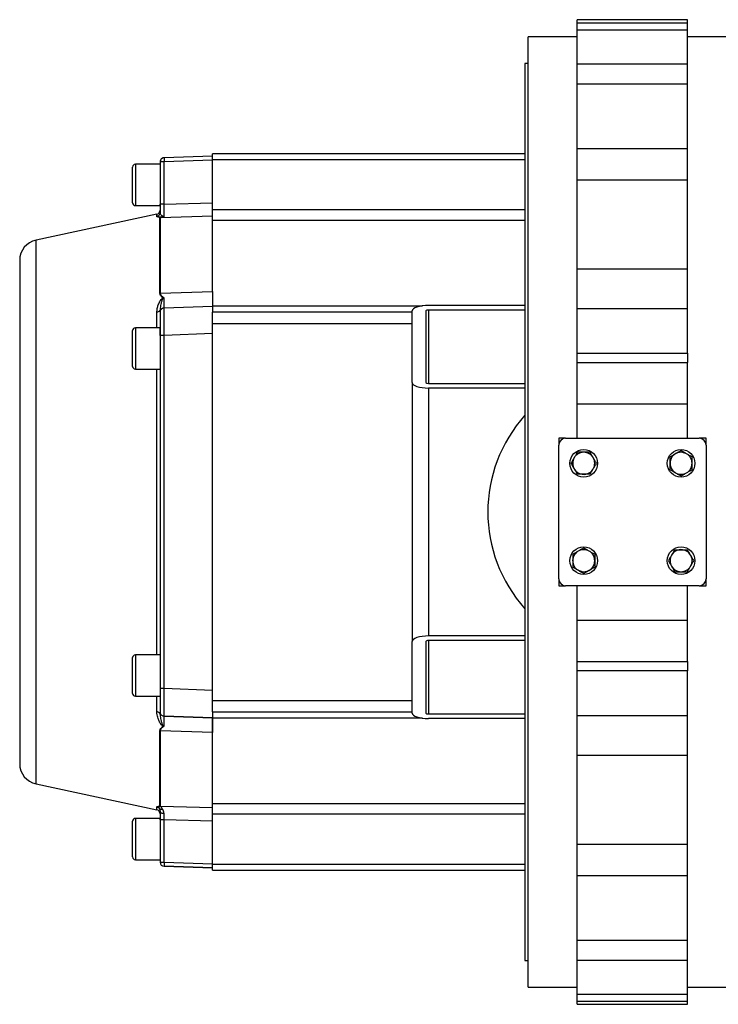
# Model space of a CAD drawing. Header units: millimetres. Extents: x 215 to 4583, y 301 to 4007.
# Tile 7 of 14: x 1377 to 1885, y 3292 to 4007. Entities that reach past the tile are written whole.
import ezdxf

# ---------------------------------------------------------------- set-up
doc = ezdxf.new("R2010")
doc.units = ezdxf.units.MM

msp = doc.modelspace()

# ---------------------------------------------------------------- linework, layer by layer
at = {"color": 7, "linetype": 'Continuous', "lineweight": 25}
for p, q in [((1862.49, 4006.65), (1782.49, 4006.65)), ((1782.49, 4004.42), (1782.49, 4006.65)), ((1782.49, 3999.37), (1782.49, 4004.42)), ((1782.49, 4004.42), (1862.49, 4004.42)), ((1862.49, 4004.42), (1862.49, 4006.65)), ((1862.49, 3999.37), (1862.49, 4004.42)), ((1782.49, 3974.69), (1782.49, 3999.37)), ((1782.49, 3999.37), (1862.49, 3999.37)), ((1862.49, 3974.69), (1862.49, 3999.37)), ((1782.49, 3994.15), (1746.79, 3994.15)), ((1746.79, 3304.15), (1746.79, 3994.15)), ((1898.19, 3994.15), (1862.49, 3994.15)), ((1746.79, 3974.75), (1744.49, 3974.75)), ((1744.49, 3974.75), (1744.49, 3323.55)), ((1782.49, 3960.04), (1782.49, 3974.69)), ((1782.49, 3974.69), (1862.49, 3974.69)), ((1862.49, 3960.04), (1862.49, 3974.69)), ((1782.49, 3913.09), (1782.49, 3960.04)), ((1782.49, 3960.04), (1862.49, 3960.04)), ((1862.49, 3913.09), (1862.49, 3960.04)), ((1782.49, 3890.28), (1782.49, 3913.09)), ((1782.49, 3913.09), (1862.49, 3913.09)), ((1862.49, 3890.28), (1862.49, 3913.09)), ((1517.49, 3907.65), (1482.39, 3906.43)), ((1517.49, 3904.66), (1482.39, 3903.43)), ((1744.49, 3909.15), (1517.49, 3909.15)), ((1517.49, 3905.02), (1517.49, 3909.15)), ((1517.49, 3868.69), (1517.49, 3905.02)), ((1459.49, 3873.65), (1459.49, 3899.65)), ((1479.49, 3901.65), (1461.49, 3901.65)), ((1479.49, 3903.43), (1479.49, 3872.67)), ((1482.39, 3872.67), (1482.39, 3903.43)), ((1782.49, 3825.66), (1782.49, 3890.28)), ((1782.49, 3890.28), (1862.49, 3890.28)), ((1862.49, 3825.66), (1862.49, 3890.28)), ((1461.49, 3871.65), (1479.49, 3871.65)), ((1479.49, 3871.65), (1479.49, 3872.67)), ((1482.39, 3872.67), (1517.49, 3873.7)), ((1517.49, 3860.72), (1517.49, 3868.69)), ((1477.12, 3865.32), (1389.36, 3846.61)), ((1479.23, 3862.68), (1479.75, 3862.74)), ((1479.49, 3866.61), (1479.4, 3866.1)), ((1479.42, 3866.19), (1479.49, 3866.61)), ((1479.53, 3866.29), (1479.44, 3866.08)), ((1479.6, 3866.29), (1479.49, 3866.61)), ((1479.49, 3866.61), (1479.53, 3866.28)), ((1517.49, 3863.86), (1479.75, 3862.74)), ((1482.37, 3863.59), (1480.89, 3863.46)), ((1481.38, 3863.99), (1482.37, 3863.59)), ((1517.49, 3809.33), (1517.49, 3860.72)), ((1517.49, 3809.27), (1517.49, 3860.72)), ((1782.49, 3796.92), (1782.49, 3825.66)), ((1782.49, 3825.66), (1862.49, 3825.66)), ((1862.49, 3796.92), (1862.49, 3825.66)), ((1479.75, 3808.01), (1517.49, 3809.27)), ((1482.37, 3797.03), (1482.39, 3797.43)), ((1482.39, 3797.43), (1517.49, 3798.66)), ((1517.49, 3798.66), (1517.49, 3794.15)), ((1744.49, 3799.15), (1674.49, 3799.15)), ((1782.49, 3764.43), (1782.49, 3796.92)), ((1782.49, 3796.92), (1862.49, 3796.92)), ((1862.49, 3764.43), (1862.49, 3796.92)), ((1479.49, 3796.18), (1479.41, 3795.88)), ((1479.49, 3796.18), (1479.49, 3795.06)), ((1479.51, 3794.7), (1479.49, 3794.53)), ((1479.69, 3796.6), (1479.54, 3795.05)), ((1479.54, 3794.96), (1479.96, 3796.52)), ((1662.49, 3794.15), (1517.49, 3794.15)), ((1517.49, 3786.15), (1517.49, 3794.15)), ((1662.49, 3743.15), (1662.49, 3795.15)), ((1672.49, 3795.15), (1672.49, 3743.15)), ((1744.49, 3795.82), (1674.49, 3795.82)), ((1479.49, 3782.91), (1461.49, 3782.91)), ((1479.49, 3777.44), (1479.49, 3782.91)), ((1517.49, 3512.15), (1517.49, 3786.15)), ((1459.49, 3754.91), (1459.49, 3780.91)), ((1479.59, 3777.44), (1479.49, 3777.44)), ((1479.49, 3777.44), (1479.49, 3520.87)), ((1517.49, 3778.67), (1482.39, 3777.44)), ((1482.39, 3520.87), (1482.39, 3777.44)), ((1782.49, 3757.65), (1782.49, 3764.43)), ((1782.49, 3764.43), (1862.49, 3764.43)), ((1862.49, 3764.43), (1862.49, 3757.65)), ((1782.49, 3727.65), (1782.49, 3757.65)), ((1782.49, 3757.65), (1862.49, 3757.65)), ((1862.49, 3727.65), (1862.49, 3757.65)), ((1461.49, 3752.91), (1479.49, 3752.91)), ((1662.49, 3743.15), (1662.49, 3555.15)), ((1674.49, 3742.49), (1744.49, 3742.49)), ((1674.49, 3739.15), (1674.49, 3559.15)), ((1744.49, 3739.15), (1674.49, 3739.15)), ((1782.49, 3702.65), (1782.49, 3727.65)), ((1782.49, 3727.65), (1862.49, 3727.65)), ((1862.49, 3702.65), (1862.49, 3727.65)), ((1768.99, 3702.65), (1768.99, 3697.65)), ((1773.99, 3702.65), (1768.99, 3702.65)), ((1768.99, 3600.65), (1768.99, 3697.65)), ((1773.99, 3702.65), (1870.99, 3702.65)), ((1875.99, 3702.65), (1870.99, 3702.65)), ((1875.99, 3697.65), (1875.99, 3702.65)), ((1875.99, 3697.65), (1875.99, 3600.65)), ((1768.99, 3600.65), (1768.99, 3595.65)), ((1875.99, 3595.65), (1875.99, 3600.65)), ((1768.99, 3595.65), (1773.99, 3595.65)), ((1870.99, 3595.65), (1773.99, 3595.65)), ((1782.49, 3570.65), (1782.49, 3595.65)), ((1862.49, 3570.65), (1862.49, 3595.65)), ((1870.99, 3595.65), (1875.99, 3595.65)), ((1782.49, 3540.65), (1782.49, 3570.65)), ((1782.49, 3570.65), (1862.49, 3570.65)), ((1862.49, 3540.65), (1862.49, 3570.65)), ((1662.49, 3503.15), (1662.49, 3555.15)), ((1672.49, 3555.15), (1672.49, 3503.15)), ((1744.49, 3559.15), (1674.49, 3559.15)), ((1744.49, 3555.82), (1674.49, 3555.82)), ((1459.49, 3517.41), (1459.49, 3543.41)), ((1479.49, 3545.41), (1461.49, 3545.41)), ((1782.49, 3533.88), (1782.49, 3540.65)), ((1782.49, 3540.65), (1862.49, 3540.65)), ((1862.49, 3540.65), (1862.49, 3533.88)), ((1782.49, 3501.39), (1782.49, 3533.88)), ((1862.49, 3533.88), (1782.49, 3533.88)), ((1862.49, 3501.39), (1862.49, 3533.88)), ((1517.49, 3519.64), (1482.39, 3520.87)), ((1461.49, 3515.41), (1479.49, 3515.41)), ((1517.49, 3504.15), (1517.49, 3512.15)), ((1517.49, 3504.15), (1662.49, 3504.15)), ((1517.49, 3504.15), (1517.49, 3499.66)), ((1479.49, 3502.13), (1479.42, 3502.42)), ((1517.49, 3499.66), (1482.39, 3500.88)), ((1482.39, 3500.88), (1517.49, 3499.66)), ((1482.39, 3500.88), (1482.39, 3500.88)), ((1517.49, 3499.66), (1517.49, 3499.66)), ((1517.49, 3499.46), (1517.49, 3499.65)), ((1517.49, 3437.59), (1517.49, 3499.46)), ((1674.49, 3502.49), (1744.49, 3502.49)), ((1744.49, 3499.15), (1674.49, 3499.15)), ((1782.49, 3472.65), (1782.49, 3501.39)), ((1782.49, 3501.39), (1862.49, 3501.39)), ((1862.49, 3472.65), (1862.49, 3501.39)), ((1479.23, 3435.63), (1479.23, 3490.35)), ((1517.49, 3489.04), (1479.75, 3490.3)), ((1479.75, 3435.57), (1479.75, 3490.3)), ((1482.38, 3493.61), (1481.55, 3493.72)), ((1481.7, 3494), (1482.38, 3493.61)), ((1517.49, 3437.59), (1517.49, 3489.04)), ((1782.49, 3408.03), (1782.49, 3472.65)), ((1782.49, 3472.65), (1862.49, 3472.65)), ((1862.49, 3408.03), (1862.49, 3472.65)), ((1389.36, 3451.7), (1477.12, 3432.99)), ((1477.12, 3432.99), (1477.12, 3435.1)), ((1479.26, 3435.56), (1479.23, 3435.63)), ((1479.78, 3435.52), (1479.26, 3435.56)), ((1479.44, 3432.04), (1479.49, 3431.7)), ((1479.47, 3432.12), (1479.54, 3431.45)), ((1479.75, 3435.57), (1517.49, 3434.45)), ((1479.78, 3435.52), (1479.75, 3435.57)), ((1517.49, 3429.62), (1517.49, 3437.59)), ((1479.49, 3426.65), (1461.49, 3426.65)), ((1479.49, 3431.7), (1479.58, 3431.48)), ((1479.49, 3425.64), (1479.49, 3426.65)), ((1479.49, 3425.64), (1479.49, 3394.88)), ((1517.49, 3424.61), (1482.39, 3425.64)), ((1482.39, 3394.88), (1482.39, 3425.64)), ((1517.49, 3393.29), (1517.49, 3429.62)), ((1459.49, 3398.65), (1459.49, 3424.65)), ((1782.49, 3385.21), (1782.49, 3408.03)), ((1782.49, 3408.03), (1862.49, 3408.03)), ((1862.49, 3385.21), (1862.49, 3408.03)), ((1461.49, 3396.65), (1479.49, 3396.65)), ((1479.49, 3394.88), (1479.49, 3394.88)), ((1482.39, 3394.88), (1517.49, 3393.65)), ((1517.49, 3390.65), (1482.39, 3391.88)), ((1482.39, 3391.88), (1517.49, 3390.65)), ((1482.39, 3391.88), (1482.39, 3391.88)), ((1517.49, 3389.15), (1517.49, 3393.29)), ((1517.49, 3389.15), (1744.49, 3389.15)), ((1782.49, 3338.27), (1782.49, 3385.21)), ((1782.49, 3385.21), (1862.49, 3385.21)), ((1862.49, 3338.27), (1862.49, 3385.21)), ((1782.49, 3323.62), (1782.49, 3338.27)), ((1782.49, 3338.27), (1862.49, 3338.27)), ((1862.49, 3323.62), (1862.49, 3338.27)), ((1744.49, 3323.55), (1746.79, 3323.55)), ((1782.49, 3298.94), (1782.49, 3323.62)), ((1782.49, 3323.62), (1862.49, 3323.62)), ((1862.49, 3298.94), (1862.49, 3323.62)), ((1746.79, 3304.15), (1782.49, 3304.15)), ((1862.49, 3304.15), (1898.19, 3304.15)), ((1782.49, 3293.89), (1782.49, 3298.94)), ((1782.49, 3298.94), (1862.49, 3298.94)), ((1862.49, 3293.89), (1862.49, 3298.94)), ((1782.49, 3291.65), (1782.49, 3293.89)), ((1782.49, 3293.89), (1862.49, 3293.89)), ((1782.49, 3291.65), (1862.49, 3291.65)), ((1862.49, 3291.65), (1862.49, 3293.89))]:
    msp.add_line(p, q, dxfattribs=at)
at = {"color": 8, "linetype": 'Continuous', "lineweight": 25}
for p, q in [((1517.49, 3905.02), (1744.49, 3905.02)), ((1461.49, 3901.65), (1461.49, 3871.65)), ((1744.49, 3868.69), (1517.49, 3868.69)), ((1477.12, 3863.7), (1477.12, 3865.32)), ((1744.49, 3860.72), (1517.49, 3860.72)), ((1389.36, 3451.7), (1389.36, 3846.61)), ((1517.49, 3798.85), (1669.93, 3798.85)), ((1477.12, 3782.91), (1477.12, 3794.22)), ((1674.49, 3795.82), (1674.49, 3742.49)), ((1461.49, 3782.91), (1461.49, 3752.91)), ((1517.49, 3786.15), (1662.49, 3786.15)), ((1477.12, 3545.41), (1477.12, 3752.91)), ((1674.49, 3555.82), (1674.49, 3502.49)), ((1461.49, 3545.41), (1461.49, 3515.41)), ((1477.12, 3504.1), (1477.12, 3515.41)), ((1662.49, 3512.15), (1517.49, 3512.15)), ((1669.93, 3499.46), (1517.49, 3499.46)), ((1517.49, 3437.59), (1744.49, 3437.59)), ((1461.49, 3426.65), (1461.49, 3396.65)), ((1744.49, 3429.62), (1517.49, 3429.62)), ((1744.49, 3393.29), (1517.49, 3393.29))]:
    msp.add_line(p, q, dxfattribs=at)
at = {"color": 7, "linetype": 'Continuous', "lineweight": 25, "flags": 128}
for points in [[(1482.39, 3903.43), (1481.82, 3903.43), (1481.27, 3903.43), (1480.77, 3903.43), (1480.33, 3903.43), (1479.98, 3903.43), (1479.71, 3903.43), (1479.55, 3903.43), (1479.49, 3903.43)], [(1479.75, 3808.01), (1479.75, 3813.96), (1479.75, 3819.63), (1479.75, 3825.01), (1479.75, 3830.1), (1479.75, 3834.87), (1479.75, 3839.32), (1479.75, 3843.45), (1479.75, 3847.25), (1479.75, 3850.71), (1479.75, 3853.82), (1479.75, 3856.59), (1479.75, 3859), (1479.75, 3861.05), (1479.75, 3862.74)], [(1479.54, 3778.44), (1479.51, 3778.55), (1479.49, 3778.71)], [(1859.35, 3692.42), (1860.96, 3691.93), (1862.42, 3691.14)], [(1779.23, 3686.01), (1779.71, 3687.63), (1780.51, 3689.08)], [(1865.76, 3612.3), (1865.27, 3610.68), (1864.47, 3609.23)], [(1785.63, 3605.89), (1784.02, 3606.38), (1782.56, 3607.17)], [(1482.39, 3425.64), (1481.82, 3425.64), (1481.27, 3425.64), (1480.77, 3425.64), (1480.33, 3425.64), (1479.98, 3425.64), (1479.71, 3425.64), (1479.55, 3425.64), (1479.49, 3425.64)], [(1479.49, 3394.88), (1479.55, 3394.88), (1479.71, 3394.88), (1479.98, 3394.88), (1480.33, 3394.88), (1480.77, 3394.88), (1481.27, 3394.88), (1481.82, 3394.88), (1482.39, 3394.88)]]:
    msp.add_lwpolyline(points, dxfattribs=at)
at = {"color": 7, "linetype": 'Continuous', "lineweight": 25}
for centre in [(1787.14, 3684.51), (1857.85, 3684.51), (1787.14, 3613.8), (1857.85, 3613.8)]:
    msp.add_circle(centre, 10, dxfattribs=at)
for centre, radius, start, end in [((1482.49, 3903.43), 3, 92.0053, 180), ((1461.49, 3899.65), 2, 90, 180), ((1461.49, 3873.65), 2, 180, 270), ((1476.49, 3868.26), 3, 282.03496, 0), ((1392.49, 3831.94), 15, 102.03496, 180), ((1479.86, 3803.96), 4.05, 91.45093, 98.86207), ((1461.49, 3780.91), 2, 90, 180), ((1461.49, 3754.91), 2, 180, 270), ((1822.49, 3649.15), 105, 137.97537, 222.02463), ((1773.99, 3697.65), 5, 90, 180), ((1870.99, 3697.65), 5, 0, 90), ((1787.14, 3684.51), 8, 90, 150), ((1787.14, 3684.51), 8.05, 29.5588, 95.18793), ((1787.14, 3684.51), 8, 30, 90), ((1857.85, 3684.51), 8.05, 90, 237.53767), ((1857.85, 3684.51), 8, 120, 180), ((1857.85, 3684.51), 8, 60, 120), ((1857.85, 3684.51), 8.05, 79.25295, 90), ((1857.85, 3684.51), 8, 0, 60), ((1787.14, 3684.51), 8.05, 169.25295, 180), ((1787.14, 3684.51), 8.05, 180, 326.33386), ((1787.14, 3684.51), 8, 150, 210), ((1787.14, 3684.51), 8, 330, 30), ((1857.85, 3684.51), 8, 180, 240), ((1857.85, 3684.51), 8.05, 299.5588, 6.38925), ((1857.85, 3684.51), 8, 300, 0), ((1787.14, 3684.51), 8, 210, 270), ((1787.14, 3684.51), 8, 270, 330), ((1857.85, 3684.51), 8, 240, 300), ((1787.14, 3613.8), 8.05, 119.5588, 186.38925), ((1787.14, 3613.8), 8, 120, 180), ((1787.14, 3613.8), 8, 60, 120), ((1787.14, 3613.8), 8.05, 270, 57.53767), ((1787.14, 3613.8), 8, 0, 60), ((1857.85, 3613.8), 8, 90, 150), ((1857.85, 3613.8), 8.05, 0, 146.33386), ((1857.85, 3613.8), 8, 30, 90), ((1787.14, 3613.8), 8, 180, 240), ((1787.14, 3613.8), 8, 300, 0), ((1857.85, 3613.8), 8, 150, 210), ((1857.85, 3613.8), 8, 330, 30), ((1857.85, 3613.8), 8.05, 349.25295, 0), ((1787.14, 3613.8), 8, 240, 300), ((1787.14, 3613.8), 8.05, 259.25295, 270), ((1857.85, 3613.8), 8.05, 209.5588, 275.18793), ((1857.85, 3613.8), 8, 210, 270), ((1857.85, 3613.8), 8, 270, 330), ((1773.99, 3600.65), 5, 180, 270), ((1870.99, 3600.65), 5, 270, 0), ((1461.49, 3543.41), 2, 90, 180), ((1461.49, 3517.41), 2, 180, 270), ((1479.86, 3494.35), 4.05, 261.138, 268.54909), ((1392.49, 3466.37), 15, 180, 257.96504), ((1476.49, 3430.05), 3, 359.99451, 77.96504), ((1479.86, 3438.61), 3.04, 258.13376, 268.02982), ((1461.49, 3424.65), 2, 90, 180), ((1461.49, 3398.65), 2, 180, 270), ((1482.49, 3394.88), 3, 180, 268), ((1482.49, 3394.88), 3, 180, 268), ((1503.89, 3393.38), 21.56, 176.01293, 183.98707)]:
    msp.add_arc(centre, radius, start, end, dxfattribs=at)
for centre, major_axis, start_param, end_param in [((1674.49, 3795.15), (12, 0), 1.570796, 3.141593), ((1674.49, 3795.15), (2, 0), 1.570796, 3.141593), ((1674.49, 3743.15), (12, 0), 3.141593, 4.712389), ((1674.49, 3743.15), (2, 0), 3.141593, 4.712389), ((1674.49, 3555.15), (12, 0), 1.570796, 3.141593), ((1674.49, 3555.15), (2, 0), 1.570796, 3.141593), ((1674.49, 3503.15), (12, 0), 3.141593, 4.712389), ((1674.49, 3503.15), (2, 0), 3.141593, 4.712389)]:
    msp.add_ellipse(centre, major_axis=major_axis, ratio=0.333333, start_param=start_param, end_param=end_param, dxfattribs=at)
for points, knots in [([(1482.42, 3906.43), (1482.13, 3906.4), (1481.49, 3906.32), (1480.71, 3905.86), (1480.15, 3905.29), (1479.81, 3904.73), (1479.58, 3904.1), (1479.55, 3903.65), (1479.54, 3903.43)], [0, 0, 0, 0, 0.193047, 0.433709, 0.569638, 0.711931, 0.856757, 1, 1, 1, 1]), ([(1479.49, 3872.67), (1479.49, 3871.62), (1479.49, 3869.51), (1479.49, 3867.58), (1479.49, 3866.61)], [0, 0, 0, 0, 0.500022, 1, 1, 1, 1]), ([(1482.37, 3863.59), (1482.36, 3864.06), (1482.35, 3865), (1482.35, 3867.21), (1482.36, 3869.82), (1482.38, 3871.72), (1482.39, 3872.67)], [0, 0, 0, 0, 0.2502531, 0.5002477, 0.7498998, 1, 1, 1, 1]), ([(1480.89, 3863.46), (1480.59, 3863.43), (1479.98, 3863.36), (1479.02, 3863.32), (1478.05, 3863.34), (1477.28, 3863.46), (1477.17, 3863.62), (1477.12, 3863.7)], [0, 0, 0, 0, 0.125988, 0.252029, 0.501783, 0.751273, 1, 1, 1, 1]), ([(1479.23, 3862.68), (1479.26, 3862.72), (1479.31, 3862.82), (1479.81, 3863.08), (1480.45, 3863.31), (1480.89, 3863.46)], [0, 0, 0, 0, 0.2211423, 0.4561102, 1, 1, 1, 1]), ([(1479.23, 3807.96), (1479.23, 3811.43), (1479.23, 3818.38), (1479.23, 3827.69), (1479.23, 3836.12), (1479.23, 3843.56), (1479.23, 3849.99), (1479.23, 3855.36), (1479.23, 3859.72), (1479.23, 3861.69), (1479.23, 3862.68)], [0, 0, 0, 0, 0.125, 0.25, 0.375, 0.5, 0.625, 0.75, 0.875, 1, 1, 1, 1]), ([(1479.75, 3862.74), (1479.77, 3862.77), (1479.79, 3862.82), (1480.08, 3862.96), (1480.89, 3863.23), (1481.77, 3863.44), (1482.37, 3863.59)], [0, 0, 0, 0, 0.1129308, 0.2274984, 0.4730355, 1, 1, 1, 1]), ([(1480.89, 3863.46), (1480.98, 3863.52), (1481.16, 3863.64), (1481.31, 3863.87), (1481.38, 3863.99)], [0, 0, 0, 0, 0.499996, 1, 1, 1, 1]), ([(1377.49, 3831.94), (1377.49, 3831.85), (1377.49, 3831.67), (1377.49, 3830.15), (1377.49, 3827.64), (1377.49, 3824.01), (1377.49, 3819.52), (1377.49, 3814.35), (1377.49, 3808.69), (1377.49, 3802.24), (1377.49, 3795.04), (1377.49, 3787.11), (1377.49, 3778.51), (1377.49, 3769.29), (1377.49, 3759.53), (1377.49, 3749.29), (1377.49, 3738.67), (1377.49, 3727.73), (1377.49, 3715.83), (1377.49, 3703.03), (1377.49, 3689.41), (1377.49, 3675.84), (1377.49, 3662.42), (1377.49, 3649.16), (1377.49, 3635.89), (1377.49, 3622.48), (1377.49, 3608.9), (1377.49, 3595.28), (1377.49, 3582.48), (1377.49, 3570.59), (1377.49, 3559.64), (1377.49, 3549.02), (1377.49, 3538.78), (1377.49, 3529.02), (1377.49, 3519.8), (1377.49, 3511.2), (1377.49, 3503.27), (1377.49, 3496.07), (1377.49, 3489.62), (1377.49, 3483.96), (1377.49, 3478.79), (1377.49, 3474.3), (1377.49, 3470.67), (1377.49, 3468.16), (1377.49, 3466.64), (1377.49, 3466.46), (1377.49, 3466.37)], [0, 0, 0, 0, 0.02291, 0.046401, 0.070439, 0.094983, 0.119987, 0.141257, 0.162702, 0.184309, 0.206145, 0.228046, 0.25, 0.271953, 0.293854, 0.315691, 0.337297, 0.358742, 0.380013, 0.405017, 0.42956, 0.453598, 0.477089, 0.5, 0.52291, 0.546401, 0.570439, 0.594983, 0.619987, 0.641257, 0.662702, 0.684309, 0.706145, 0.728046, 0.75, 0.771953, 0.793854, 0.815691, 0.837297, 0.858742, 0.880013, 0.905017, 0.92956, 0.953598, 0.97709, 1, 1, 1, 1]), ([(1477.12, 3794.22), (1477.18, 3795.12), (1477.29, 3796.92), (1477.97, 3799.17), (1478.7, 3800.92), (1479.37, 3802.22), (1480.01, 3803.24), (1480.62, 3803.95), (1481.04, 3804.34), (1481.36, 3804.51), (1481.48, 3804.57)], [0, 0, 0, 0, 0.249363, 0.498982, 0.623373, 0.747945, 0.873544, 0.922265, 0.971399, 1, 1, 1, 1]), ([(1481.48, 3804.57), (1480.99, 3805.03), (1479.91, 3806.02), (1479.47, 3807.28), (1479.23, 3807.96)], [0, 0, 0, 0, 0.45821, 1, 1, 1, 1]), ([(1481.68, 3804.29), (1481.61, 3804.23), (1481.24, 3803.89), (1480.98, 3803.18), (1480.45, 3801.84), (1479.78, 3799.4), (1479.61, 3797.47), (1479.49, 3796.18)], [0, 0, 0, 0, 0.02329, 0.126346, 0.2384343, 0.496671, 1, 1, 1, 1]), ([(1482.38, 3804.7), (1481.7, 3805.14), (1480.69, 3805.8), (1479.88, 3806.99), (1479.8, 3807.67), (1479.75, 3808.01)], [0, 0, 0, 0, 0.504953, 0.752234, 1, 1, 1, 1]), ([(1481.48, 3804.57), (1481.6, 3804.6), (1481.89, 3804.66), (1482.2, 3804.69), (1482.38, 3804.7)], [0, 0, 0, 0, 0.388089, 1, 1, 1, 1]), ([(1481.48, 3804.57), (1481.52, 3804.52), (1481.58, 3804.42), (1481.64, 3804.33), (1481.68, 3804.29)], [0, 0, 0, 0, 0.500134, 1, 1, 1, 1]), ([(1482.38, 3804.7), (1482.37, 3804.69), (1482.27, 3804.66), (1482.05, 3804.52), (1481.83, 3804.38), (1481.68, 3804.29)], [0, 0, 0, 0, 0.0668765, 0.3672027, 1, 1, 1, 1]), ([(1517.49, 3809.27), (1517.49, 3808.35), (1517.49, 3806.49), (1517.49, 3803.7), (1517.49, 3801.09), (1517.49, 3799.49), (1517.49, 3798.76), (1517.49, 3798.69), (1517.49, 3798.66)], [0, 0, 0, 0, 0.141981, 0.2856423, 0.5130595, 0.7470737, 0.8729605, 1, 1, 1, 1]), ([(1479.54, 3797.31), (1479.54, 3797.02), (1479.54, 3796.18), (1479.54, 3795.75), (1479.54, 3795.47)], [0, 0, 0, 0, 0.341795, 1, 1, 1, 1]), ([(1479.69, 3795.63), (1479.82, 3795.9), (1480.09, 3796.44), (1480.77, 3797.06), (1481.56, 3797.46), (1482.13, 3797.52), (1482.41, 3797.55)], [0, 0, 0, 0, 0.255314, 0.514538, 0.765906, 1, 1, 1, 1]), ([(1482.37, 3797.04), (1481.96, 3797.1), (1481.14, 3797.21), (1480.48, 3796.61), (1480.15, 3796.31)], [0, 0, 0, 0, 0.498974, 1, 1, 1, 1]), ([(1479.49, 3794.43), (1479.53, 3794.82), (1479.59, 3795.51), (1480.01, 3796.06), (1480.19, 3796.29)], [0, 0, 0, 0, 0.566101, 1, 1, 1, 1]), ([(1479.49, 3794.43), (1479.49, 3794.42), (1479.49, 3794.4), (1479.49, 3794), (1479.49, 3793.95)], [0, 0, 0, 0, 0.863423, 1, 1, 1, 1]), ([(1479.49, 3793.95), (1479.49, 3793.78), (1479.49, 3793.41), (1479.5, 3792.23), (1479.51, 3790.56), (1479.52, 3788.44), (1479.52, 3785.98), (1479.53, 3783.24), (1479.54, 3780.3), (1479.54, 3778.29), (1479.54, 3777.28)], [0, 0, 0, 0, 0.103253, 0.229748, 0.356979, 0.484797, 0.613129, 0.74182, 0.870805, 1, 1, 1, 1]), ([(1479.49, 3793.6), (1479.49, 3790.73), (1479.49, 3787.39), (1479.49, 3783.77), (1479.49, 3783.26)], [0, 0, 0, 0, 0.8593989, 1, 1, 1, 1]), ([(1782.52, 3692.51), (1782.13, 3691.84), (1781.75, 3691.18), (1780.98, 3689.84), (1780.59, 3689.18), (1780.21, 3688.51)], [0, 0, 0, 0, 0.5, 0.5, 1, 1, 1, 1]), ([(1787.14, 3692.51), (1786.36, 3692.51), (1785.59, 3692.51), (1784.05, 3692.51), (1783.28, 3692.51), (1782.52, 3692.51)], [0, 0, 0, 0, 0.5, 0.5, 1, 1, 1, 1]), ([(1791.75, 3692.51), (1790.99, 3692.51), (1790.22, 3692.51), (1788.67, 3692.51), (1787.9, 3692.51), (1787.14, 3692.51)], [0, 0, 0, 0, 0.5, 0.5, 1, 1, 1, 1]), ([(1794.06, 3688.51), (1793.68, 3689.18), (1793.29, 3689.84), (1792.52, 3691.18), (1792.14, 3691.84), (1791.75, 3692.51)], [0, 0, 0, 0, 0.5, 0.5, 1, 1, 1, 1]), ([(1853.85, 3691.44), (1853.18, 3691.05), (1852.51, 3690.67), (1851.18, 3689.9), (1850.51, 3689.51), (1849.85, 3689.13)], [0, 0, 0, 0, 0.5, 0.5, 1, 1, 1, 1]), ([(1857.85, 3693.75), (1857.18, 3693.36), (1856.51, 3692.98), (1855.18, 3692.21), (1854.51, 3691.82), (1853.85, 3691.44)], [0, 0, 0, 0, 0.5, 0.5, 1, 1, 1, 1]), ([(1861.85, 3691.44), (1861.18, 3691.82), (1860.51, 3692.21), (1859.18, 3692.98), (1858.51, 3693.36), (1857.85, 3693.75)], [0, 0, 0, 0, 0.5, 0.5, 1, 1, 1, 1]), ([(1865.85, 3689.13), (1865.18, 3689.51), (1864.51, 3689.9), (1863.18, 3690.67), (1862.51, 3691.05), (1861.85, 3691.44)], [0, 0, 0, 0, 0.5, 0.5, 1, 1, 1, 1]), ([(1780.21, 3688.51), (1779.82, 3687.84), (1779.44, 3687.18), (1778.67, 3685.84), (1778.28, 3685.18), (1777.9, 3684.51)], [0, 0, 0, 0, 0.5, 0.5, 1, 1, 1, 1]), ([(1777.9, 3684.51), (1778.28, 3683.84), (1778.67, 3683.18), (1779.44, 3681.84), (1779.82, 3681.18), (1780.21, 3680.51)], [0, 0, 0, 0, 0.5, 0.5, 1, 1, 1, 1]), ([(1796.37, 3684.51), (1795.99, 3685.18), (1795.6, 3685.84), (1794.83, 3687.18), (1794.45, 3687.84), (1794.06, 3688.51)], [0, 0, 0, 0, 0.5, 0.5, 1, 1, 1, 1]), ([(1794.06, 3680.51), (1794.45, 3681.18), (1794.83, 3681.84), (1795.6, 3683.18), (1795.99, 3683.84), (1796.37, 3684.51)], [0, 0, 0, 0, 0.5, 0.5, 1, 1, 1, 1]), ([(1849.85, 3684.51), (1849.85, 3685.28), (1849.85, 3686.05), (1849.85, 3687.59), (1849.85, 3688.36), (1849.85, 3689.13)], [0, 0, 0, 0, 0.5, 0.5, 1, 1, 1, 1]), ([(1849.85, 3679.89), (1849.85, 3680.66), (1849.85, 3681.43), (1849.85, 3682.97), (1849.85, 3683.74), (1849.85, 3684.51)], [0, 0, 0, 0, 0.5, 0.5, 1, 1, 1, 1]), ([(1865.85, 3684.51), (1865.85, 3685.28), (1865.85, 3686.05), (1865.85, 3687.59), (1865.85, 3688.36), (1865.85, 3689.13)], [0, 0, 0, 0, 0.5, 0.5, 1, 1, 1, 1]), ([(1865.85, 3679.89), (1865.85, 3680.66), (1865.85, 3681.43), (1865.85, 3682.97), (1865.85, 3683.74), (1865.85, 3684.51)], [0, 0, 0, 0, 0.5, 0.5, 1, 1, 1, 1]), ([(1780.21, 3680.51), (1780.59, 3679.84), (1780.98, 3679.18), (1781.75, 3677.84), (1782.13, 3677.18), (1782.52, 3676.51)], [0, 0, 0, 0, 0.5, 0.5, 1, 1, 1, 1]), ([(1787.14, 3676.51), (1786.36, 3676.51), (1785.59, 3676.51), (1784.05, 3676.51), (1783.28, 3676.51), (1782.52, 3676.51)], [0, 0, 0, 0, 0.5, 0.5, 1, 1, 1, 1]), ([(1791.75, 3676.51), (1790.99, 3676.51), (1790.22, 3676.51), (1788.67, 3676.51), (1787.9, 3676.51), (1787.14, 3676.51)], [0, 0, 0, 0, 0.5, 0.5, 1, 1, 1, 1]), ([(1791.75, 3676.51), (1792.14, 3677.18), (1792.52, 3677.84), (1793.29, 3679.18), (1793.68, 3679.84), (1794.06, 3680.51)], [0, 0, 0, 0, 0.5, 0.5, 1, 1, 1, 1]), ([(1849.85, 3679.89), (1850.51, 3679.51), (1851.18, 3679.12), (1852.51, 3678.35), (1853.18, 3677.97), (1853.85, 3677.58)], [0, 0, 0, 0, 0.5, 0.5, 1, 1, 1, 1]), ([(1853.85, 3677.58), (1854.51, 3677.2), (1855.18, 3676.81), (1856.51, 3676.04), (1857.18, 3675.66), (1857.85, 3675.27)], [0, 0, 0, 0, 0.5, 0.5, 1, 1, 1, 1]), ([(1857.85, 3675.27), (1858.51, 3675.66), (1859.18, 3676.04), (1860.51, 3676.81), (1861.18, 3677.2), (1861.85, 3677.58)], [0, 0, 0, 0, 0.5, 0.5, 1, 1, 1, 1]), ([(1861.85, 3677.58), (1862.51, 3677.97), (1863.18, 3678.35), (1864.51, 3679.12), (1865.18, 3679.51), (1865.85, 3679.89)], [0, 0, 0, 0, 0.5, 0.5, 1, 1, 1, 1]), ([(1783.14, 3620.73), (1782.47, 3620.34), (1781.8, 3619.96), (1780.47, 3619.19), (1779.8, 3618.8), (1779.14, 3618.42)], [0, 0, 0, 0, 0.5, 0.5, 1, 1, 1, 1]), ([(1779.14, 3618.42), (1779.14, 3617.65), (1779.14, 3616.88), (1779.14, 3615.34), (1779.14, 3614.57), (1779.14, 3613.8)], [0, 0, 0, 0, 0.5, 0.5, 1, 1, 1, 1]), ([(1787.14, 3623.04), (1786.47, 3622.65), (1785.8, 3622.27), (1784.47, 3621.5), (1783.8, 3621.11), (1783.14, 3620.73)], [0, 0, 0, 0, 0.5, 0.5, 1, 1, 1, 1]), ([(1791.14, 3620.73), (1790.47, 3621.11), (1789.8, 3621.5), (1788.47, 3622.27), (1787.8, 3622.65), (1787.14, 3623.04)], [0, 0, 0, 0, 0.5, 0.5, 1, 1, 1, 1]), ([(1795.14, 3618.42), (1794.47, 3618.8), (1793.8, 3619.19), (1792.47, 3619.96), (1791.8, 3620.34), (1791.14, 3620.73)], [0, 0, 0, 0, 0.5, 0.5, 1, 1, 1, 1]), ([(1795.14, 3618.42), (1795.14, 3617.65), (1795.14, 3616.88), (1795.14, 3615.34), (1795.14, 3614.57), (1795.14, 3613.8)], [0, 0, 0, 0, 0.5, 0.5, 1, 1, 1, 1]), ([(1853.23, 3621.8), (1852.84, 3621.13), (1852.46, 3620.47), (1851.69, 3619.13), (1851.3, 3618.47), (1850.92, 3617.8)], [0, 0, 0, 0, 0.5, 0.5, 1, 1, 1, 1]), ([(1853.23, 3621.8), (1853.99, 3621.8), (1854.77, 3621.8), (1856.31, 3621.8), (1857.08, 3621.8), (1857.85, 3621.8)], [0, 0, 0, 0, 0.5, 0.5, 1, 1, 1, 1]), ([(1857.85, 3621.8), (1858.62, 3621.8), (1859.39, 3621.8), (1860.93, 3621.8), (1861.7, 3621.8), (1862.47, 3621.8)], [0, 0, 0, 0, 0.5, 0.5, 1, 1, 1, 1]), ([(1864.77, 3617.8), (1864.39, 3618.47), (1864, 3619.13), (1863.23, 3620.47), (1862.85, 3621.13), (1862.47, 3621.8)], [0, 0, 0, 0, 0.5, 0.5, 1, 1, 1, 1]), ([(1779.14, 3613.8), (1779.14, 3613.03), (1779.14, 3612.26), (1779.14, 3610.72), (1779.14, 3609.95), (1779.14, 3609.18)], [0, 0, 0, 0, 0.5, 0.5, 1, 1, 1, 1]), ([(1795.14, 3613.8), (1795.14, 3613.03), (1795.14, 3612.26), (1795.14, 3610.72), (1795.14, 3609.95), (1795.14, 3609.18)], [0, 0, 0, 0, 0.5, 0.5, 1, 1, 1, 1]), ([(1850.92, 3617.8), (1850.53, 3617.13), (1850.15, 3616.47), (1849.38, 3615.13), (1848.99, 3614.47), (1848.61, 3613.8)], [0, 0, 0, 0, 0.5, 0.5, 1, 1, 1, 1]), ([(1848.61, 3613.8), (1848.99, 3613.13), (1849.38, 3612.47), (1850.15, 3611.13), (1850.53, 3610.47), (1850.92, 3609.8)], [0, 0, 0, 0, 0.5, 0.5, 1, 1, 1, 1]), ([(1867.08, 3613.8), (1866.7, 3614.47), (1866.31, 3615.13), (1865.54, 3616.47), (1865.16, 3617.13), (1864.77, 3617.8)], [0, 0, 0, 0, 0.5, 0.5, 1, 1, 1, 1]), ([(1864.77, 3609.8), (1865.16, 3610.47), (1865.54, 3611.13), (1866.31, 3612.47), (1866.7, 3613.13), (1867.08, 3613.8)], [0, 0, 0, 0, 0.5, 0.5, 1, 1, 1, 1]), ([(1779.14, 3609.18), (1779.8, 3608.8), (1780.47, 3608.41), (1781.8, 3607.64), (1782.47, 3607.26), (1783.14, 3606.87)], [0, 0, 0, 0, 0.5, 0.5, 1, 1, 1, 1]), ([(1783.14, 3606.87), (1783.8, 3606.49), (1784.47, 3606.1), (1785.8, 3605.33), (1786.47, 3604.95), (1787.14, 3604.56)], [0, 0, 0, 0, 0.5, 0.5, 1, 1, 1, 1]), ([(1787.14, 3604.56), (1787.8, 3604.95), (1788.47, 3605.33), (1789.8, 3606.1), (1790.47, 3606.49), (1791.14, 3606.87)], [0, 0, 0, 0, 0.5, 0.5, 1, 1, 1, 1]), ([(1791.14, 3606.87), (1791.8, 3607.26), (1792.47, 3607.64), (1793.8, 3608.41), (1794.47, 3608.8), (1795.14, 3609.18)], [0, 0, 0, 0, 0.5, 0.5, 1, 1, 1, 1]), ([(1850.92, 3609.8), (1851.3, 3609.13), (1851.69, 3608.47), (1852.46, 3607.13), (1852.84, 3606.47), (1853.23, 3605.8)], [0, 0, 0, 0, 0.5, 0.5, 1, 1, 1, 1]), ([(1853.23, 3605.8), (1853.99, 3605.8), (1854.77, 3605.8), (1856.31, 3605.8), (1857.08, 3605.8), (1857.85, 3605.8)], [0, 0, 0, 0, 0.5, 0.5, 1, 1, 1, 1]), ([(1857.85, 3605.8), (1858.62, 3605.8), (1859.39, 3605.8), (1860.93, 3605.8), (1861.7, 3605.8), (1862.47, 3605.8)], [0, 0, 0, 0, 0.5, 0.5, 1, 1, 1, 1]), ([(1862.47, 3605.8), (1862.85, 3606.47), (1863.23, 3607.13), (1864, 3608.47), (1864.39, 3609.13), (1864.77, 3609.8)], [0, 0, 0, 0, 0.5, 0.5, 1, 1, 1, 1]), ([(1479.49, 3520.87), (1479.49, 3519.76), (1479.49, 3517.53), (1479.49, 3514.32), (1479.49, 3511.37), (1479.49, 3508.78), (1479.49, 3506.65), (1479.49, 3505.08), (1479.49, 3504.07), (1479.49, 3503.94), (1479.49, 3503.88)], [0, 0, 0, 0, 0.125054, 0.250057, 0.375037, 0.50001, 0.624985, 0.749963, 0.874954, 1, 1, 1, 1]), ([(1482.39, 3500.88), (1482.38, 3500.96), (1482.37, 3501.11), (1482.35, 3502.31), (1482.34, 3504.15), (1482.34, 3506.65), (1482.34, 3509.69), (1482.35, 3513.14), (1482.37, 3516.92), (1482.38, 3519.53), (1482.39, 3520.87)], [0, 0, 0, 0, 0.127769, 0.250029, 0.375827, 0.5, 0.624175, 0.749971, 0.872232, 1, 1, 1, 1]), ([(1481.55, 3493.72), (1481.4, 3493.79), (1481.08, 3493.95), (1480.55, 3494.42), (1479.97, 3495.14), (1479.35, 3496.14), (1478.75, 3497.28), (1478.19, 3498.61), (1477.66, 3500.18), (1477.22, 3502.03), (1477.15, 3503.37), (1477.12, 3504.1)], [0, 0, 0, 0, 0.0349062, 0.0731341, 0.1586763, 0.2556488, 0.36439, 0.4882953, 0.6317773, 0.8000923, 1, 1, 1, 1]), ([(1479.49, 3503.7), (1479.49, 3503.65), (1479.49, 3503.5), (1479.49, 3502.66), (1479.49, 3502.13)], [0, 0, 0, 0, 0.3757382, 1, 1, 1, 1]), ([(1479.49, 3502.13), (1479.49, 3502.12), (1479.49, 3502.1), (1479.49, 3502.03), (1479.49, 3501.9), (1479.53, 3500.66), (1479.84, 3498.74), (1480.49, 3496.41), (1480.96, 3495.13), (1481.28, 3494.5), (1481.48, 3494.18), (1481.64, 3494.05), (1481.7, 3494)], [0, 0, 0, 0, 0.000957, 0.008775, 0.030732, 0.050656, 0.502596, 0.76306, 0.89069, 0.950639, 0.980044, 1, 1, 1, 1]), ([(1479.54, 3503.35), (1479.54, 3503.24), (1479.54, 3503.01), (1479.54, 3502.08), (1479.54, 3501.13), (1479.54, 3501.01)], [0, 0, 0, 0, 0.4679393, 0.9360744, 1, 1, 1, 1]), ([(1482.38, 3493.61), (1482.38, 3494.71), (1482.38, 3496.91), (1482.38, 3499.15), (1482.38, 3500.62), (1482.38, 3500.79), (1482.39, 3500.88)], [0, 0, 0, 0, 0.24942, 0.4999033, 0.7497562, 1, 1, 1, 1]), ([(1517.49, 3499.48), (1517.49, 3499.46), (1517.49, 3499.38), (1517.49, 3498.63), (1517.49, 3496.9), (1517.49, 3494.24), (1517.49, 3491.52), (1517.49, 3489.87), (1517.49, 3489.04)], [0, 0, 0, 0, 0.038985, 0.199891, 0.454607, 0.716712, 0.85771, 1, 1, 1, 1]), ([(1479.23, 3490.35), (1479.47, 3490.92), (1479.97, 3492.15), (1481, 3493.17), (1481.55, 3493.72)], [0, 0, 0, 0, 0.464395, 1, 1, 1, 1]), ([(1479.75, 3490.3), (1479.8, 3490.64), (1479.88, 3491.32), (1480.69, 3492.52), (1481.7, 3493.17), (1482.38, 3493.61)], [0, 0, 0, 0, 0.248808, 0.495946, 1, 1, 1, 1]), ([(1481.61, 3493.84), (1481.6, 3493.82), (1481.58, 3493.78), (1481.56, 3493.74), (1481.55, 3493.72)], [0, 0, 0, 0, 0.503892, 1, 1, 1, 1]), ([(1481.7, 3494), (1481.69, 3493.98), (1481.66, 3493.92), (1481.63, 3493.87), (1481.61, 3493.84)], [0, 0, 0, 0, 0.503783, 1, 1, 1, 1]), ([(1477.12, 3435.1), (1477.24, 3435.22), (1477.52, 3435.47), (1478.65, 3435.53), (1479.26, 3435.56)], [0, 0, 0, 0, 0.460646, 1, 1, 1, 1]), ([(1478.89, 3433.98), (1478.85, 3434.18), (1478.78, 3434.54), (1478.91, 3435.01), (1479.07, 3435.35), (1479.2, 3435.49), (1479.26, 3435.56)], [0, 0, 0, 0, 0.303265, 0.550149, 0.779562, 1, 1, 1, 1]), ([(1478.89, 3433.98), (1479.02, 3433.86), (1479.28, 3433.62), (1479.83, 3433.41), (1480.47, 3433.33), (1480.92, 3433.4), (1481.15, 3433.44)], [0, 0, 0, 0, 0.246154, 0.5, 0.753846, 1, 1, 1, 1]), ([(1481.15, 3433.44), (1480.97, 3433.69), (1480.77, 3433.96), (1480.52, 3434.39), (1480.35, 3434.71), (1480.06, 3435.18), (1479.89, 3435.38), (1479.78, 3435.52)], [0, 0, 0, 0, 0.266008, 0.280907, 0.505992, 0.672582, 1, 1, 1, 1]), ([(1482.36, 3430.3), (1482.29, 3430.87), (1482.2, 3431.64), (1481.85, 3432.38), (1481.56, 3432.89), (1481.33, 3433.21), (1481.15, 3433.44)], [0, 0, 0, 0, 0.4682, 0.628234, 0.722505, 1, 1, 1, 1]), ([(1479.49, 3431.7), (1479.49, 3430.73), (1479.49, 3428.8), (1479.49, 3426.69), (1479.49, 3425.64)], [0, 0, 0, 0, 0.501339, 1, 1, 1, 1]), ([(1482.39, 3425.64), (1482.38, 3426.45), (1482.37, 3428.07), (1482.36, 3429.56), (1482.36, 3430.3)], [0, 0, 0, 0, 0.498695, 1, 1, 1, 1])]:
    msp.add_open_spline(points, degree=3, knots=knots, dxfattribs=at)
for points in [[(1482.39, 3906.43), (1482.37, 3906.38), (1482.35, 3906.29), (1482.34, 3905.6), (1482.35, 3904.61), (1482.37, 3903.82), (1482.39, 3903.43)], [(1482.39, 3872.67), (1482, 3872.67), (1481.24, 3872.67), (1480.28, 3872.67), (1479.62, 3872.67), (1479.53, 3872.67), (1479.49, 3872.67)], [(1482.39, 3520.87), (1482, 3520.87), (1481.24, 3520.87), (1480.28, 3520.87), (1479.62, 3520.87), (1479.53, 3520.87), (1479.49, 3520.87)], [(1482.39, 3500.88), (1482, 3500.94), (1481.24, 3501.05), (1480.28, 3501.75), (1479.62, 3502.73), (1479.53, 3503.5), (1479.49, 3503.88)], [(1482.39, 3500.88), (1482, 3500.94), (1481.24, 3501.05), (1480.28, 3501.75), (1479.62, 3502.73), (1479.53, 3503.5), (1479.49, 3503.88)], [(1477.12, 3435.1), (1477.46, 3434.99), (1478.15, 3434.78), (1478.64, 3434.25), (1478.89, 3433.98)]]:
    msp.add_open_spline(points, degree=3, dxfattribs=at)
at = {"color": 8, "linetype": 'Continuous', "lineweight": 25}
for points, knots in [([(1479.4, 3866.1), (1479.38, 3865.94), (1479.32, 3865.44), (1478.86, 3864.71), (1478.1, 3864.01), (1477.44, 3863.8), (1477.12, 3863.7)], [0, 0, 0, 0, 0.138811, 0.425874, 0.712937, 1, 1, 1, 1]), ([(1481.38, 3863.99), (1481.09, 3864.14), (1480.5, 3864.44), (1479.86, 3865.25), (1479.7, 3865.91), (1479.6, 3866.29)], [0, 0, 0, 0, 0.282755, 0.581774, 1, 1, 1, 1]), ([(1482.38, 3797.66), (1482.38, 3797.72), (1482.38, 3797.88), (1482.38, 3799.18), (1482.38, 3801.39), (1482.38, 3803.6), (1482.38, 3804.7)], [0, 0, 0, 0, 0.141734, 0.426679, 0.714393, 1, 1, 1, 1]), ([(1480.24, 3796.37), (1480.27, 3796.42), (1480.5, 3796.79), (1481.26, 3797.25), (1482.01, 3797.37), (1482.39, 3797.43)], [0, 0, 0, 0, 0.070417, 0.535209, 1, 1, 1, 1]), ([(1482.39, 3777.44), (1482.38, 3778.78), (1482.37, 3781.4), (1482.35, 3785.17), (1482.34, 3788.63), (1482.34, 3791.66), (1482.34, 3794.18), (1482.35, 3795.95), (1482.36, 3796.9), (1482.37, 3797.03), (1482.37, 3797.03)], [0, 0, 0, 0, 0.14615, 0.28599, 0.429882, 0.571915, 0.713949, 0.857839, 0.99768, 1, 1, 1, 1]), ([(1479.33, 3795.54), (1479.32, 3795.53), (1479.27, 3795.3), (1478.84, 3794.9), (1478.1, 3794.42), (1477.44, 3794.29), (1477.12, 3794.22)], [0, 0, 0, 0, 0.015029, 0.343353, 0.671676, 1, 1, 1, 1]), ([(1482.39, 3777.44), (1482, 3777.44), (1481.24, 3777.44), (1480.29, 3777.44), (1479.7, 3777.44), (1479.62, 3777.44), (1479.59, 3777.44)], [0, 0, 0, 0, 0.281196, 0.562393, 0.843591, 1, 1, 1, 1]), ([(1479.33, 3502.76), (1479.33, 3502.77), (1479.27, 3503.01), (1478.84, 3503.41), (1478.1, 3503.89), (1477.44, 3504.03), (1477.12, 3504.1)], [0, 0, 0, 0, 0.019147, 0.346098, 0.673049, 1, 1, 1, 1]), ([(1478.89, 3433.98), (1479.06, 3433.65), (1479.33, 3433.12), (1479.41, 3432.34), (1479.44, 3432.04)], [0, 0, 0, 0, 0.6207769, 1, 1, 1, 1]), ([(1479.58, 3431.48), (1479.6, 3431.39), (1479.68, 3431.1), (1480.28, 3430.71), (1481.23, 3430.38), (1481.99, 3430.33), (1482.36, 3430.3)], [0, 0, 0, 0, 0.154514, 0.443264, 0.732014, 1, 1, 1, 1])]:
    msp.add_open_spline(points, degree=3, knots=knots, dxfattribs=at)

doc.saveas('drawing.dxf')
